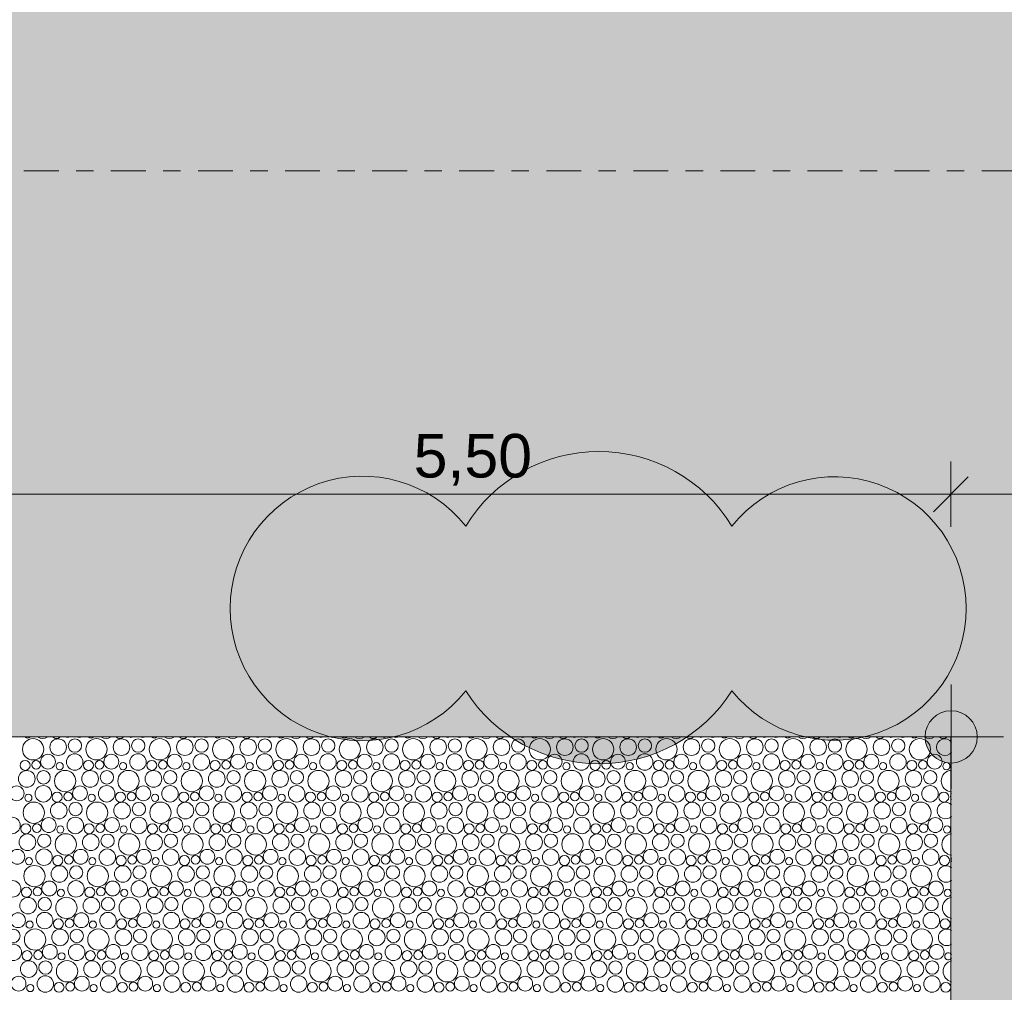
# Model space of a CAD drawing. Header units: metres. Extents: x -167 to 338, y -186 to 508.
# Tile 207 of 256: x 89.82 to 95.47, y 44.28 to 49.87. Entities that reach past the tile are written whole.
import ezdxf

# ---------------------------------------------------------------- set-up
doc = ezdxf.new("R2010")
doc.units = ezdxf.units.M
doc.header["$MEASUREMENT"] = 0
doc.linetypes.add('Raster', pattern=[0.4, 0.2, -0.1, 0, -0.1])
doc.linetypes.add('Öffnungslinie Tür Fenster', pattern=[0.23, 0.15, -0.08])
for name, color, linetype in [('60 Gelände 2D Übersicht', 7, 'Continuous'), ('60 Grenzen', 7, 'Continuous'), ('60 Stellplätze', 7, 'Continuous'), ('94 Genehmigungsplanung Bemaßung', 7, 'Continuous')]:
    doc.layers.add(name, color=color, linetype=linetype)
doc.styles.add('ERSTELLTER_STIL_1', font='arial.ttf')
doc.dimstyles.new('ERSTELLTER_STIL__1', dxfattribs={"dimtxt": 0.25, "dimasz": 0.19, "dimexe": 0.18, "dimexo": 0.1, "dimgap": 0, "dimtad": 1, "dimtih": 1, "dimtoh": 1, "dimzin": 0, "dimdsep": 46, "dimtxsty": 'ERSTELLTER_STIL_1', "dimblk": 'ARROWHEAD_6', "dimblk1": 'ARROWHEAD_6', "dimblk2": 'ARROWHEAD_6', "dimcen": 0.09, "dimclrd": 7, "dimclre": 7, "dimclrt": 7, "dimazin": 0, "dimtfac": 1, "dimtdec": 4, "dimtmove": 0, "dimatfit": 3, "dimfxl": 1, "dimtolj": 1, "dimtzin": 0, "dimarcsym": 0})

# ---------------------------------------------------------------- blocks, each defined once
blk = doc.blocks.new('*X44', base_point=(27236.1321, 33357.279))
at = {"layer": '60 Gelände 2D Übersicht', "color": 9, "linetype": 'Continuous', "lineweight": 18}
for centre, radius in [((89.8948, 45.6776), 0.0612), ((90.0384, 45.69), 0.0477), ((90.1344, 45.6989), 0.0384), ((90.2586, 45.6776), 0.0612), ((90.4021, 45.69), 0.0477), ((90.4982, 45.6989), 0.0384), ((90.6223, 45.6776), 0.0612), ((90.7658, 45.69), 0.0477), ((90.8619, 45.6989), 0.0384), ((90.986, 45.6776), 0.0612), ((91.1295, 45.69), 0.0477), ((91.2256, 45.6989), 0.0384), ((91.3497, 45.6776), 0.0612), ((91.4932, 45.69), 0.0477), ((91.5893, 45.6989), 0.0384), ((91.7134, 45.6776), 0.0612), ((91.8569, 45.69), 0.0477), ((91.953, 45.6989), 0.0384), ((92.0771, 45.6776), 0.0612), ((92.2207, 45.69), 0.0477), ((92.3167, 45.6989), 0.0384), ((92.4408, 45.6776), 0.0612), ((92.5844, 45.69), 0.0477), ((92.6804, 45.6989), 0.0384), ((92.8045, 45.6776), 0.0612), ((92.9481, 45.69), 0.0477), ((93.0441, 45.6989), 0.0384), ((93.1682, 45.6776), 0.0612), ((93.3118, 45.69), 0.0477), ((93.4078, 45.6989), 0.0384), ((93.5319, 45.6776), 0.0612), ((93.6755, 45.69), 0.0477), ((93.7715, 45.6989), 0.0384), ((93.8956, 45.6776), 0.0612), ((94.0392, 45.69), 0.0477), ((94.1352, 45.6989), 0.0384), ((94.2593, 45.6776), 0.0612), ((94.4029, 45.69), 0.0477), ((94.4989, 45.6989), 0.0384), ((94.623, 45.6776), 0.0612), ((94.7666, 45.69), 0.0477), ((94.8626, 45.6989), 0.0384), ((94.9868, 45.6776), 0.0612), ((89.9799, 45.6067), 0.0426), ((90.1334, 45.6045), 0.0473), ((90.3437, 45.6067), 0.0426), ((90.4971, 45.6045), 0.0473), ((90.7074, 45.6067), 0.0426), ((90.8608, 45.6045), 0.0473), ((91.0711, 45.6067), 0.0426), ((91.2245, 45.6045), 0.0473), ((91.4348, 45.6067), 0.0426), ((91.5883, 45.6045), 0.0473), ((91.7985, 45.6067), 0.0426), ((91.952, 45.6045), 0.0473), ((92.1622, 45.6067), 0.0426), ((92.3157, 45.6045), 0.0473), ((92.5259, 45.6067), 0.0426), ((92.6794, 45.6045), 0.0473), ((92.8896, 45.6067), 0.0426), ((93.0431, 45.6045), 0.0473), ((93.2533, 45.6067), 0.0426), ((93.4068, 45.6045), 0.0473), ((93.617, 45.6067), 0.0426), ((93.7705, 45.6045), 0.0473), ((93.9807, 45.6067), 0.0426), ((94.1342, 45.6045), 0.0473), ((94.3444, 45.6067), 0.0426), ((94.4979, 45.6045), 0.0473), ((94.7081, 45.6067), 0.0426), ((94.8616, 45.6045), 0.0473), ((95.0719, 45.6067), 0.0426), ((89.8487, 45.5854), 0.0286), ((89.9126, 45.5889), 0.0251), ((90.0473, 45.5812), 0.0207), ((90.2125, 45.5854), 0.0286), ((90.2763, 45.5889), 0.0251), ((90.411, 45.5812), 0.0207), ((90.5762, 45.5854), 0.0286), ((90.64, 45.5889), 0.0251), ((90.7747, 45.5812), 0.0207), ((90.9399, 45.5854), 0.0286), ((91.0037, 45.5889), 0.0251), ((91.1384, 45.5812), 0.0207), ((91.3036, 45.5854), 0.0286), ((91.3674, 45.5889), 0.0251), ((91.5022, 45.5812), 0.0207), ((91.6673, 45.5854), 0.0286), ((91.7311, 45.5889), 0.0251), ((91.8659, 45.5812), 0.0207), ((92.031, 45.5854), 0.0286), ((92.0948, 45.5889), 0.0251), ((92.2296, 45.5812), 0.0207), ((92.3947, 45.5854), 0.0286), ((92.4585, 45.5889), 0.0251), ((92.5933, 45.5812), 0.0207), ((92.7584, 45.5854), 0.0286), ((92.8222, 45.5889), 0.0251), ((92.957, 45.5812), 0.0207), ((93.1221, 45.5854), 0.0286), ((93.1859, 45.5889), 0.0251), ((93.3207, 45.5812), 0.0207), ((93.4858, 45.5854), 0.0286), ((93.5497, 45.5889), 0.0251), ((93.6844, 45.5812), 0.0207), ((93.8495, 45.5854), 0.0286), ((93.9134, 45.5889), 0.0251), ((94.0481, 45.5812), 0.0207), ((94.2132, 45.5854), 0.0286), ((94.2771, 45.5889), 0.0251), ((94.4118, 45.5812), 0.0207), ((94.5769, 45.5854), 0.0286), ((94.6408, 45.5889), 0.0251), ((94.7755, 45.5812), 0.0207), ((94.9407, 45.5854), 0.0286), ((95.0045, 45.5889), 0.0251), ((95.1392, 45.5812), 0.0207), ((89.8584, 45.508), 0.0477), ((89.9544, 45.5169), 0.0384), ((90.0786, 45.4956), 0.0612), ((90.2221, 45.508), 0.0477), ((90.3182, 45.5169), 0.0384), ((90.4423, 45.4956), 0.0612), ((90.5858, 45.508), 0.0477), ((90.6819, 45.5169), 0.0384), ((90.806, 45.4956), 0.0612), ((90.9495, 45.508), 0.0477), ((91.0456, 45.5169), 0.0384), ((91.1697, 45.4956), 0.0612), ((91.3132, 45.508), 0.0477), ((91.4093, 45.5169), 0.0384), ((91.5334, 45.4956), 0.0612), ((91.6769, 45.508), 0.0477), ((91.773, 45.5169), 0.0384), ((91.8971, 45.4956), 0.0612), ((92.0407, 45.508), 0.0477), ((92.1367, 45.5169), 0.0384), ((92.2608, 45.4956), 0.0612), ((92.4044, 45.508), 0.0477), ((92.5004, 45.5169), 0.0384), ((92.6245, 45.4956), 0.0612), ((92.7681, 45.508), 0.0477), ((92.8641, 45.5169), 0.0384), ((92.9882, 45.4956), 0.0612), ((93.1318, 45.508), 0.0477), ((93.2278, 45.5169), 0.0384), ((93.3519, 45.4956), 0.0612), ((93.4955, 45.508), 0.0477), ((93.5915, 45.5169), 0.0384), ((93.7156, 45.4956), 0.0612), ((93.8592, 45.508), 0.0477), ((93.9552, 45.5169), 0.0384), ((94.0793, 45.4956), 0.0612), ((94.2229, 45.508), 0.0477), ((94.3189, 45.5169), 0.0384), ((94.443, 45.4956), 0.0612), ((94.5866, 45.508), 0.0477), ((94.6826, 45.5169), 0.0384), ((94.8068, 45.4956), 0.0612), ((94.9503, 45.508), 0.0477), ((95.0464, 45.5169), 0.0384), ((89.7999, 45.4247), 0.0426), ((89.9534, 45.4225), 0.0473), ((90.1637, 45.4247), 0.0426), ((90.3171, 45.4225), 0.0473), ((90.5274, 45.4247), 0.0426), ((90.6808, 45.4225), 0.0473), ((90.8911, 45.4247), 0.0426), ((91.0445, 45.4225), 0.0473), ((91.2548, 45.4247), 0.0426), ((91.4083, 45.4225), 0.0473), ((91.6185, 45.4247), 0.0426), ((91.772, 45.4225), 0.0473), ((91.9822, 45.4247), 0.0426), ((92.1357, 45.4225), 0.0473), ((92.3459, 45.4247), 0.0426), ((92.4994, 45.4225), 0.0473), ((92.7096, 45.4247), 0.0426), ((92.8631, 45.4225), 0.0473), ((93.0733, 45.4247), 0.0426), ((93.2268, 45.4225), 0.0473), ((93.437, 45.4247), 0.0426), ((93.5905, 45.4225), 0.0473), ((93.8007, 45.4247), 0.0426), ((93.9542, 45.4225), 0.0473), ((94.1644, 45.4247), 0.0426), ((94.3179, 45.4225), 0.0473), ((94.5281, 45.4247), 0.0426), ((94.6816, 45.4225), 0.0473), ((94.8919, 45.4247), 0.0426), ((95.0453, 45.4225), 0.0473), ((89.8673, 45.3992), 0.0207), ((90.0325, 45.4034), 0.0286), ((90.0963, 45.4069), 0.0251), ((90.231, 45.3992), 0.0207), ((90.3962, 45.4034), 0.0286), ((90.46, 45.4069), 0.0251), ((90.5947, 45.3992), 0.0207), ((90.7599, 45.4034), 0.0286), ((90.8237, 45.4069), 0.0251), ((90.9584, 45.3992), 0.0207), ((91.1236, 45.4034), 0.0286), ((91.1874, 45.4069), 0.0251), ((91.3222, 45.3992), 0.0207), ((91.4873, 45.4034), 0.0286), ((91.5511, 45.4069), 0.0251), ((91.6859, 45.3992), 0.0207), ((91.851, 45.4034), 0.0286), ((91.9148, 45.4069), 0.0251), ((92.0496, 45.3992), 0.0207), ((92.2147, 45.4034), 0.0286), ((92.2785, 45.4069), 0.0251), ((92.4133, 45.3992), 0.0207), ((92.5784, 45.4034), 0.0286), ((92.6422, 45.4069), 0.0251), ((92.777, 45.3992), 0.0207), ((92.9421, 45.4034), 0.0286), ((93.0059, 45.4069), 0.0251), ((93.1407, 45.3992), 0.0207), ((93.3058, 45.4034), 0.0286), ((93.3697, 45.4069), 0.0251), ((93.5044, 45.3992), 0.0207), ((93.6695, 45.4034), 0.0286), ((93.7334, 45.4069), 0.0251), ((93.8681, 45.3992), 0.0207), ((94.0332, 45.4034), 0.0286), ((94.0971, 45.4069), 0.0251), ((94.2318, 45.3992), 0.0207), ((94.3969, 45.4034), 0.0286), ((94.4608, 45.4069), 0.0251), ((94.5955, 45.3992), 0.0207), ((94.7607, 45.4034), 0.0286), ((94.8245, 45.4069), 0.0251), ((94.9592, 45.3992), 0.0207), ((95.1244, 45.4034), 0.0286), ((89.8986, 45.3136), 0.0612), ((90.0421, 45.326), 0.0477), ((90.1382, 45.3349), 0.0384), ((90.2623, 45.3136), 0.0612), ((90.4058, 45.326), 0.0477), ((90.5019, 45.3349), 0.0384), ((90.626, 45.3136), 0.0612), ((90.7695, 45.326), 0.0477), ((90.8656, 45.3349), 0.0384), ((90.9897, 45.3136), 0.0612), ((91.1332, 45.326), 0.0477), ((91.2293, 45.3349), 0.0384), ((91.3534, 45.3136), 0.0612), ((91.4969, 45.326), 0.0477), ((91.593, 45.3349), 0.0384), ((91.7171, 45.3136), 0.0612), ((91.8607, 45.326), 0.0477), ((91.9567, 45.3349), 0.0384), ((92.0808, 45.3136), 0.0612), ((92.2244, 45.326), 0.0477), ((92.3204, 45.3349), 0.0384), ((92.4445, 45.3136), 0.0612), ((92.5881, 45.326), 0.0477), ((92.6841, 45.3349), 0.0384), ((92.8082, 45.3136), 0.0612), ((92.9518, 45.326), 0.0477), ((93.0478, 45.3349), 0.0384), ((93.1719, 45.3136), 0.0612), ((93.3155, 45.326), 0.0477), ((93.4115, 45.3349), 0.0384), ((93.5356, 45.3136), 0.0612), ((93.6792, 45.326), 0.0477), ((93.7752, 45.3349), 0.0384), ((93.8993, 45.3136), 0.0612), ((94.0429, 45.326), 0.0477), ((94.1389, 45.3349), 0.0384), ((94.263, 45.3136), 0.0612), ((94.4066, 45.326), 0.0477), ((94.5026, 45.3349), 0.0384), ((94.6268, 45.3136), 0.0612), ((94.7703, 45.326), 0.0477), ((94.8664, 45.3349), 0.0384), ((94.9905, 45.3136), 0.0612), ((89.7734, 45.2405), 0.0473), ((89.8525, 45.2214), 0.0286), ((89.9163, 45.2249), 0.0251), ((89.9837, 45.2427), 0.0426), ((90.051, 45.2172), 0.0207), ((90.1371, 45.2405), 0.0473), ((90.2162, 45.2214), 0.0286), ((90.28, 45.2249), 0.0251), ((90.3474, 45.2427), 0.0426), ((90.4147, 45.2172), 0.0207), ((90.5008, 45.2405), 0.0473), ((90.5799, 45.2214), 0.0286), ((90.6437, 45.2249), 0.0251), ((90.7111, 45.2427), 0.0426), ((90.7784, 45.2172), 0.0207), ((90.8645, 45.2405), 0.0473), ((90.9436, 45.2214), 0.0286), ((91.0074, 45.2249), 0.0251), ((91.0748, 45.2427), 0.0426), ((91.1422, 45.2172), 0.0207), ((91.2283, 45.2405), 0.0473), ((91.3073, 45.2214), 0.0286), ((91.3711, 45.2249), 0.0251), ((91.4385, 45.2427), 0.0426), ((91.5059, 45.2172), 0.0207), ((91.592, 45.2405), 0.0473), ((91.671, 45.2214), 0.0286), ((91.7348, 45.2249), 0.0251), ((91.8022, 45.2427), 0.0426), ((91.8696, 45.2172), 0.0207), ((91.9557, 45.2405), 0.0473), ((92.0347, 45.2214), 0.0286), ((92.0985, 45.2249), 0.0251), ((92.1659, 45.2427), 0.0426), ((92.2333, 45.2172), 0.0207), ((92.3194, 45.2405), 0.0473), ((92.3984, 45.2214), 0.0286), ((92.4622, 45.2249), 0.0251), ((92.5296, 45.2427), 0.0426), ((92.597, 45.2172), 0.0207), ((92.6831, 45.2405), 0.0473), ((92.7621, 45.2214), 0.0286), ((92.8259, 45.2249), 0.0251), ((92.8933, 45.2427), 0.0426), ((92.9607, 45.2172), 0.0207), ((93.0468, 45.2405), 0.0473), ((93.1258, 45.2214), 0.0286), ((93.1897, 45.2249), 0.0251), ((93.257, 45.2427), 0.0426), ((93.3244, 45.2172), 0.0207), ((93.4105, 45.2405), 0.0473), ((93.4895, 45.2214), 0.0286), ((93.5534, 45.2249), 0.0251), ((93.6207, 45.2427), 0.0426), ((93.6881, 45.2172), 0.0207), ((93.7742, 45.2405), 0.0473), ((93.8532, 45.2214), 0.0286), ((93.9171, 45.2249), 0.0251), ((93.9844, 45.2427), 0.0426), ((94.0518, 45.2172), 0.0207), ((94.1379, 45.2405), 0.0473), ((94.2169, 45.2214), 0.0286), ((94.2808, 45.2249), 0.0251), ((94.3481, 45.2427), 0.0426), ((94.4155, 45.2172), 0.0207), ((94.5016, 45.2405), 0.0473), ((94.5807, 45.2214), 0.0286), ((94.6445, 45.2249), 0.0251), ((94.7119, 45.2427), 0.0426), ((94.7792, 45.2172), 0.0207), ((94.8653, 45.2405), 0.0473), ((94.9444, 45.2214), 0.0286), ((95.0082, 45.2249), 0.0251), ((95.0756, 45.2427), 0.0426), ((95.1429, 45.2172), 0.0207), ((89.8621, 45.144), 0.0477), ((89.9582, 45.1529), 0.0384), ((90.0823, 45.1316), 0.0612), ((90.2258, 45.144), 0.0477), ((90.3219, 45.1529), 0.0384), ((90.446, 45.1316), 0.0612), ((90.5895, 45.144), 0.0477), ((90.6856, 45.1529), 0.0384), ((90.8097, 45.1316), 0.0612), ((90.9532, 45.144), 0.0477), ((91.0493, 45.1529), 0.0384), ((91.1734, 45.1316), 0.0612), ((91.3169, 45.144), 0.0477), ((91.413, 45.1529), 0.0384), ((91.5371, 45.1316), 0.0612), ((91.6807, 45.144), 0.0477), ((91.7767, 45.1529), 0.0384), ((91.9008, 45.1316), 0.0612), ((92.0444, 45.144), 0.0477), ((92.1404, 45.1529), 0.0384), ((92.2645, 45.1316), 0.0612), ((92.4081, 45.144), 0.0477), ((92.5041, 45.1529), 0.0384), ((92.6282, 45.1316), 0.0612), ((92.7718, 45.144), 0.0477), ((92.8678, 45.1529), 0.0384), ((92.9919, 45.1316), 0.0612), ((93.1355, 45.144), 0.0477), ((93.2315, 45.1529), 0.0384), ((93.3556, 45.1316), 0.0612), ((93.4992, 45.144), 0.0477), ((93.5952, 45.1529), 0.0384), ((93.7193, 45.1316), 0.0612), ((93.8629, 45.144), 0.0477), ((93.9589, 45.1529), 0.0384), ((94.083, 45.1316), 0.0612), ((94.2266, 45.144), 0.0477), ((94.3226, 45.1529), 0.0384), ((94.4468, 45.1316), 0.0612), ((94.5903, 45.144), 0.0477), ((94.6864, 45.1529), 0.0384), ((94.8105, 45.1316), 0.0612), ((94.954, 45.144), 0.0477), ((95.0501, 45.1529), 0.0384), ((89.8037, 45.0607), 0.0426), ((89.9571, 45.0585), 0.0473), ((90.0362, 45.0394), 0.0286), ((90.1, 45.0429), 0.0251), ((90.1674, 45.0607), 0.0426), ((90.3208, 45.0585), 0.0473), ((90.3999, 45.0394), 0.0286), ((90.4637, 45.0429), 0.0251), ((90.5311, 45.0607), 0.0426), ((90.6845, 45.0585), 0.0473), ((90.7636, 45.0394), 0.0286), ((90.8274, 45.0429), 0.0251), ((90.8948, 45.0607), 0.0426), ((91.0483, 45.0585), 0.0473), ((91.1273, 45.0394), 0.0286), ((91.1911, 45.0429), 0.0251), ((91.2585, 45.0607), 0.0426), ((91.412, 45.0585), 0.0473), ((91.491, 45.0394), 0.0286), ((91.5548, 45.0429), 0.0251), ((91.6222, 45.0607), 0.0426), ((91.7757, 45.0585), 0.0473), ((91.8547, 45.0394), 0.0286), ((91.9185, 45.0429), 0.0251), ((91.9859, 45.0607), 0.0426), ((92.1394, 45.0585), 0.0473), ((92.2184, 45.0394), 0.0286), ((92.2822, 45.0429), 0.0251), ((92.3496, 45.0607), 0.0426), ((92.5031, 45.0585), 0.0473), ((92.5821, 45.0394), 0.0286), ((92.6459, 45.0429), 0.0251), ((92.7133, 45.0607), 0.0426), ((92.8668, 45.0585), 0.0473), ((92.9458, 45.0394), 0.0286), ((93.0097, 45.0429), 0.0251), ((93.077, 45.0607), 0.0426), ((93.2305, 45.0585), 0.0473), ((93.3095, 45.0394), 0.0286), ((93.3734, 45.0429), 0.0251), ((93.4407, 45.0607), 0.0426), ((93.5942, 45.0585), 0.0473), ((93.6732, 45.0394), 0.0286), ((93.7371, 45.0429), 0.0251), ((93.8044, 45.0607), 0.0426), ((93.9579, 45.0585), 0.0473), ((94.0369, 45.0394), 0.0286), ((94.1008, 45.0429), 0.0251), ((94.1681, 45.0607), 0.0426), ((94.3216, 45.0585), 0.0473), ((94.4007, 45.0394), 0.0286), ((94.4645, 45.0429), 0.0251), ((94.5319, 45.0607), 0.0426), ((94.6853, 45.0585), 0.0473), ((94.7644, 45.0394), 0.0286), ((94.8282, 45.0429), 0.0251), ((94.8956, 45.0607), 0.0426), ((95.049, 45.0585), 0.0473), ((95.1281, 45.0394), 0.0286), ((89.9023, 44.9496), 0.0612), ((89.871, 45.0352), 0.0207), ((90.0458, 44.962), 0.0477), ((90.1419, 44.9709), 0.0384), ((90.266, 44.9496), 0.0612), ((90.2347, 45.0352), 0.0207), ((90.4095, 44.962), 0.0477), ((90.5056, 44.9709), 0.0384), ((90.6297, 44.9496), 0.0612), ((90.5984, 45.0352), 0.0207), ((90.7732, 44.962), 0.0477), ((90.8693, 44.9709), 0.0384), ((90.9934, 44.9496), 0.0612), ((90.9622, 45.0352), 0.0207), ((91.1369, 44.962), 0.0477), ((91.233, 44.9709), 0.0384), ((91.3571, 44.9496), 0.0612), ((91.3259, 45.0352), 0.0207), ((91.5007, 44.962), 0.0477), ((91.5967, 44.9709), 0.0384), ((91.7208, 44.9496), 0.0612), ((91.6896, 45.0352), 0.0207), ((91.8644, 44.962), 0.0477), ((91.9604, 44.9709), 0.0384), ((92.0845, 44.9496), 0.0612), ((92.0533, 45.0352), 0.0207), ((92.2281, 44.962), 0.0477), ((92.3241, 44.9709), 0.0384), ((92.4482, 44.9496), 0.0612), ((92.417, 45.0352), 0.0207), ((92.5918, 44.962), 0.0477), ((92.6878, 44.9709), 0.0384), ((92.8119, 44.9496), 0.0612), ((92.7807, 45.0352), 0.0207), ((92.9555, 44.962), 0.0477), ((93.0515, 44.9709), 0.0384), ((93.1756, 44.9496), 0.0612), ((93.1444, 45.0352), 0.0207), ((93.3192, 44.962), 0.0477), ((93.4152, 44.9709), 0.0384), ((93.5393, 44.9496), 0.0612), ((93.5081, 45.0352), 0.0207), ((93.6829, 44.962), 0.0477), ((93.7789, 44.9709), 0.0384), ((93.903, 44.9496), 0.0612), ((93.8718, 45.0352), 0.0207), ((94.0466, 44.962), 0.0477), ((94.1426, 44.9709), 0.0384), ((94.2668, 44.9496), 0.0612), ((94.2355, 45.0352), 0.0207), ((94.4103, 44.962), 0.0477), ((94.5064, 44.9709), 0.0384), ((94.6305, 44.9496), 0.0612), ((94.5992, 45.0352), 0.0207), ((94.774, 44.962), 0.0477), ((94.8701, 44.9709), 0.0384), ((94.9942, 44.9496), 0.0612), ((94.9629, 45.0352), 0.0207), ((89.7771, 44.8765), 0.0473), ((89.9874, 44.8787), 0.0426), ((90.1408, 44.8765), 0.0473), ((90.3511, 44.8787), 0.0426), ((90.5045, 44.8765), 0.0473), ((90.7148, 44.8787), 0.0426), ((90.8683, 44.8765), 0.0473), ((91.0785, 44.8787), 0.0426), ((91.232, 44.8765), 0.0473), ((91.4422, 44.8787), 0.0426), ((91.5957, 44.8765), 0.0473), ((91.8059, 44.8787), 0.0426), ((91.9594, 44.8765), 0.0473), ((92.1696, 44.8787), 0.0426), ((92.3231, 44.8765), 0.0473), ((92.5333, 44.8787), 0.0426), ((92.6868, 44.8765), 0.0473), ((92.897, 44.8787), 0.0426), ((93.0505, 44.8765), 0.0473), ((93.2607, 44.8787), 0.0426), ((93.4142, 44.8765), 0.0473), ((93.6244, 44.8787), 0.0426), ((93.7779, 44.8765), 0.0473), ((93.9881, 44.8787), 0.0426), ((94.1416, 44.8765), 0.0473), ((94.3519, 44.8787), 0.0426), ((94.5053, 44.8765), 0.0473), ((94.7156, 44.8787), 0.0426), ((94.869, 44.8765), 0.0473), ((95.0793, 44.8787), 0.0426), ((89.8562, 44.8574), 0.0286), ((89.92, 44.8609), 0.0251), ((90.0547, 44.8533), 0.0207), ((90.2199, 44.8574), 0.0286), ((90.2837, 44.8609), 0.0251), ((90.4184, 44.8533), 0.0207), ((90.5836, 44.8574), 0.0286), ((90.6474, 44.8609), 0.0251), ((90.7822, 44.8533), 0.0207), ((90.9473, 44.8574), 0.0286), ((91.0111, 44.8609), 0.0251), ((91.1459, 44.8533), 0.0207), ((91.311, 44.8574), 0.0286), ((91.3748, 44.8609), 0.0251), ((91.5096, 44.8533), 0.0207), ((91.6747, 44.8574), 0.0286), ((91.7385, 44.8609), 0.0251), ((91.8733, 44.8533), 0.0207), ((92.0384, 44.8574), 0.0286), ((92.1022, 44.8609), 0.0251), ((92.237, 44.8533), 0.0207), ((92.4021, 44.8574), 0.0286), ((92.4659, 44.8609), 0.0251), ((92.6007, 44.8533), 0.0207), ((92.7658, 44.8574), 0.0286), ((92.8297, 44.8609), 0.0251), ((92.9644, 44.8533), 0.0207), ((93.1295, 44.8574), 0.0286), ((93.1934, 44.8609), 0.0251), ((93.3281, 44.8533), 0.0207), ((93.4932, 44.8574), 0.0286), ((93.5571, 44.8609), 0.0251), ((93.6918, 44.8533), 0.0207), ((93.8569, 44.8574), 0.0286), ((93.9208, 44.8609), 0.0251), ((94.0555, 44.8533), 0.0207), ((94.2207, 44.8574), 0.0286), ((94.2845, 44.8609), 0.0251), ((94.4192, 44.8533), 0.0207), ((94.5844, 44.8574), 0.0286), ((94.6482, 44.8609), 0.0251), ((94.7829, 44.8533), 0.0207), ((94.9481, 44.8574), 0.0286), ((95.0119, 44.8609), 0.0251), ((95.1466, 44.8533), 0.0207), ((89.8658, 44.7801), 0.0477), ((89.9619, 44.7889), 0.0384), ((90.086, 44.7676), 0.0612), ((90.2295, 44.7801), 0.0477), ((90.3256, 44.7889), 0.0384), ((90.4497, 44.7676), 0.0612), ((90.5932, 44.7801), 0.0477), ((90.6893, 44.7889), 0.0384), ((90.8134, 44.7676), 0.0612), ((90.9569, 44.7801), 0.0477), ((91.053, 44.7889), 0.0384), ((91.1771, 44.7676), 0.0612), ((91.3207, 44.7801), 0.0477), ((91.4167, 44.7889), 0.0384), ((91.5408, 44.7676), 0.0612), ((91.6844, 44.7801), 0.0477), ((91.7804, 44.7889), 0.0384), ((91.9045, 44.7676), 0.0612), ((92.0481, 44.7801), 0.0477), ((92.1441, 44.7889), 0.0384), ((92.2682, 44.7676), 0.0612), ((92.4118, 44.7801), 0.0477), ((92.5078, 44.7889), 0.0384), ((92.6319, 44.7676), 0.0612), ((92.7755, 44.7801), 0.0477), ((92.8715, 44.7889), 0.0384), ((92.9956, 44.7676), 0.0612), ((93.1392, 44.7801), 0.0477), ((93.2352, 44.7889), 0.0384), ((93.3593, 44.7676), 0.0612), ((93.5029, 44.7801), 0.0477), ((93.5989, 44.7889), 0.0384), ((93.723, 44.7676), 0.0612), ((93.8666, 44.7801), 0.0477), ((93.9626, 44.7889), 0.0384), ((94.0868, 44.7676), 0.0612), ((94.2303, 44.7801), 0.0477), ((94.3264, 44.7889), 0.0384), ((94.4505, 44.7676), 0.0612), ((94.594, 44.7801), 0.0477), ((94.6901, 44.7889), 0.0384), ((94.8142, 44.7676), 0.0612), ((94.9577, 44.7801), 0.0477), ((95.0538, 44.7889), 0.0384), ((89.8074, 44.6967), 0.0426), ((89.9608, 44.6945), 0.0473), ((90.1711, 44.6967), 0.0426), ((90.3245, 44.6945), 0.0473), ((90.5348, 44.6967), 0.0426), ((90.6883, 44.6945), 0.0473), ((90.8985, 44.6967), 0.0426), ((91.052, 44.6945), 0.0473), ((91.2622, 44.6967), 0.0426), ((91.4157, 44.6945), 0.0473), ((91.6259, 44.6967), 0.0426), ((91.7794, 44.6945), 0.0473), ((91.9896, 44.6967), 0.0426), ((92.1431, 44.6945), 0.0473), ((92.3533, 44.6967), 0.0426), ((92.5068, 44.6945), 0.0473), ((92.717, 44.6967), 0.0426), ((92.8705, 44.6945), 0.0473), ((93.0807, 44.6967), 0.0426), ((93.2342, 44.6945), 0.0473), ((93.4444, 44.6967), 0.0426), ((93.5979, 44.6945), 0.0473), ((93.8081, 44.6967), 0.0426), ((93.9616, 44.6945), 0.0473), ((94.1719, 44.6967), 0.0426), ((94.3253, 44.6945), 0.0473), ((94.5356, 44.6967), 0.0426), ((94.689, 44.6945), 0.0473), ((94.8993, 44.6967), 0.0426), ((95.0527, 44.6945), 0.0473), ((89.8747, 44.6713), 0.0207), ((90.0399, 44.6754), 0.0286), ((90.1037, 44.6789), 0.0251), ((90.2384, 44.6713), 0.0207), ((90.4036, 44.6754), 0.0286), ((90.4674, 44.6789), 0.0251), ((90.6022, 44.6713), 0.0207), ((90.7673, 44.6754), 0.0286), ((90.8311, 44.6789), 0.0251), ((90.9659, 44.6713), 0.0207), ((91.131, 44.6754), 0.0286), ((91.1948, 44.6789), 0.0251), ((91.3296, 44.6713), 0.0207), ((91.4947, 44.6754), 0.0286), ((91.5585, 44.6789), 0.0251), ((91.6933, 44.6713), 0.0207), ((91.8584, 44.6754), 0.0286), ((91.9222, 44.6789), 0.0251), ((92.057, 44.6713), 0.0207), ((92.2221, 44.6754), 0.0286), ((92.2859, 44.6789), 0.0251), ((92.4207, 44.6713), 0.0207), ((92.5858, 44.6754), 0.0286), ((92.6497, 44.6789), 0.0251), ((92.7844, 44.6713), 0.0207), ((92.9495, 44.6754), 0.0286), ((93.0134, 44.6789), 0.0251), ((93.1481, 44.6713), 0.0207), ((93.3132, 44.6754), 0.0286), ((93.3771, 44.6789), 0.0251), ((93.5118, 44.6713), 0.0207), ((93.6769, 44.6754), 0.0286), ((93.7408, 44.6789), 0.0251), ((93.8755, 44.6713), 0.0207), ((94.0407, 44.6754), 0.0286), ((94.1045, 44.6789), 0.0251), ((94.2392, 44.6713), 0.0207), ((94.4044, 44.6754), 0.0286), ((94.4682, 44.6789), 0.0251), ((94.6029, 44.6713), 0.0207), ((94.7681, 44.6754), 0.0286), ((94.8319, 44.6789), 0.0251), ((94.9666, 44.6713), 0.0207), ((95.1318, 44.6754), 0.0286), ((89.7819, 44.6069), 0.0384), ((89.906, 44.5856), 0.0612), ((90.0495, 44.5981), 0.0477), ((90.1456, 44.6069), 0.0384), ((90.2697, 44.5856), 0.0612), ((90.4132, 44.5981), 0.0477), ((90.5093, 44.6069), 0.0384), ((90.6334, 44.5856), 0.0612), ((90.7769, 44.5981), 0.0477), ((90.873, 44.6069), 0.0384), ((90.9971, 44.5856), 0.0612), ((91.1407, 44.5981), 0.0477), ((91.2367, 44.6069), 0.0384), ((91.3608, 44.5856), 0.0612), ((91.5044, 44.5981), 0.0477), ((91.6004, 44.6069), 0.0384), ((91.7245, 44.5856), 0.0612), ((91.8681, 44.5981), 0.0477), ((91.9641, 44.6069), 0.0384), ((92.0882, 44.5856), 0.0612), ((92.2318, 44.5981), 0.0477), ((92.3278, 44.6069), 0.0384), ((92.4519, 44.5856), 0.0612), ((92.5955, 44.5981), 0.0477), ((92.6915, 44.6069), 0.0384), ((92.8156, 44.5856), 0.0612), ((92.9592, 44.5981), 0.0477), ((93.0552, 44.6069), 0.0384), ((93.1793, 44.5856), 0.0612), ((93.3229, 44.5981), 0.0477), ((93.4189, 44.6069), 0.0384), ((93.543, 44.5856), 0.0612), ((93.6866, 44.5981), 0.0477), ((93.7826, 44.6069), 0.0384), ((93.9068, 44.5856), 0.0612), ((94.0503, 44.5981), 0.0477), ((94.1464, 44.6069), 0.0384), ((94.2705, 44.5856), 0.0612), ((94.414, 44.5981), 0.0477), ((94.5101, 44.6069), 0.0384), ((94.6342, 44.5856), 0.0612), ((94.7777, 44.5981), 0.0477), ((94.8738, 44.6069), 0.0384), ((94.9979, 44.5856), 0.0612), ((89.7808, 44.5125), 0.0473), ((89.9911, 44.5147), 0.0426), ((90.1445, 44.5125), 0.0473), ((90.3548, 44.5147), 0.0426), ((90.5083, 44.5125), 0.0473), ((90.7185, 44.5147), 0.0426), ((90.872, 44.5125), 0.0473), ((91.0822, 44.5147), 0.0426), ((91.2357, 44.5125), 0.0473), ((91.4459, 44.5147), 0.0426), ((91.5994, 44.5125), 0.0473), ((91.8096, 44.5147), 0.0426), ((91.9631, 44.5125), 0.0473), ((92.1733, 44.5147), 0.0426), ((92.3268, 44.5125), 0.0473), ((92.537, 44.5147), 0.0426), ((92.6905, 44.5125), 0.0473), ((92.9007, 44.5147), 0.0426), ((93.0542, 44.5125), 0.0473), ((93.2644, 44.5147), 0.0426), ((93.4179, 44.5125), 0.0473), ((93.6281, 44.5147), 0.0426), ((93.7816, 44.5125), 0.0473), ((93.9919, 44.5147), 0.0426), ((94.1453, 44.5125), 0.0473), ((94.3556, 44.5147), 0.0426), ((94.509, 44.5125), 0.0473), ((94.7193, 44.5147), 0.0426), ((94.8727, 44.5125), 0.0473), ((95.083, 44.5147), 0.0426), ((89.8599, 44.4934), 0.0286), ((89.9237, 44.4969), 0.0251), ((90.0584, 44.4893), 0.0207), ((90.2236, 44.4934), 0.0286), ((90.2874, 44.4969), 0.0251), ((90.4222, 44.4893), 0.0207), ((90.5873, 44.4934), 0.0286), ((90.6511, 44.4969), 0.0251), ((90.7859, 44.4893), 0.0207), ((90.951, 44.4934), 0.0286), ((91.0148, 44.4969), 0.0251), ((91.1496, 44.4893), 0.0207), ((91.3147, 44.4934), 0.0286), ((91.3785, 44.4969), 0.0251), ((91.5133, 44.4893), 0.0207), ((91.6784, 44.4934), 0.0286), ((91.7422, 44.4969), 0.0251), ((91.877, 44.4893), 0.0207), ((92.0421, 44.4934), 0.0286), ((92.1059, 44.4969), 0.0251), ((92.2407, 44.4893), 0.0207), ((92.4058, 44.4934), 0.0286), ((92.4697, 44.4969), 0.0251), ((92.6044, 44.4893), 0.0207), ((92.7695, 44.4934), 0.0286), ((92.8334, 44.4969), 0.0251), ((92.9681, 44.4893), 0.0207), ((93.1332, 44.4934), 0.0286), ((93.1971, 44.4969), 0.0251), ((93.3318, 44.4893), 0.0207), ((93.4969, 44.4934), 0.0286), ((93.5608, 44.4969), 0.0251), ((93.6955, 44.4893), 0.0207), ((93.8607, 44.4934), 0.0286), ((93.9245, 44.4969), 0.0251), ((94.0592, 44.4893), 0.0207), ((94.2244, 44.4934), 0.0286), ((94.2882, 44.4969), 0.0251), ((94.4229, 44.4893), 0.0207), ((94.5881, 44.4934), 0.0286), ((94.6519, 44.4969), 0.0251), ((94.7866, 44.4893), 0.0207), ((94.9518, 44.4934), 0.0286), ((95.0156, 44.4969), 0.0251), ((89.8695, 44.4161), 0.0477), ((89.9656, 44.4249), 0.0384), ((90.0897, 44.4036), 0.0612), ((90.2332, 44.4161), 0.0477), ((90.3293, 44.4249), 0.0384), ((90.4534, 44.4036), 0.0612), ((90.5969, 44.4161), 0.0477), ((90.693, 44.4249), 0.0384), ((90.8171, 44.4036), 0.0612), ((90.9607, 44.4161), 0.0477), ((91.0567, 44.4249), 0.0384), ((91.1808, 44.4036), 0.0612), ((91.3244, 44.4161), 0.0477), ((91.4204, 44.4249), 0.0384), ((91.5445, 44.4036), 0.0612), ((91.6881, 44.4161), 0.0477), ((91.7841, 44.4249), 0.0384), ((91.9082, 44.4036), 0.0612), ((92.0518, 44.4161), 0.0477), ((92.1478, 44.4249), 0.0384), ((92.2719, 44.4036), 0.0612), ((92.4155, 44.4161), 0.0477), ((92.5115, 44.4249), 0.0384), ((92.6356, 44.4036), 0.0612), ((92.7792, 44.4161), 0.0477), ((92.8752, 44.4249), 0.0384), ((92.9993, 44.4036), 0.0612), ((93.1429, 44.4161), 0.0477), ((93.2389, 44.4249), 0.0384), ((93.363, 44.4036), 0.0612), ((93.5066, 44.4161), 0.0477), ((93.6026, 44.4249), 0.0384), ((93.7268, 44.4036), 0.0612), ((93.8703, 44.4161), 0.0477), ((93.9664, 44.4249), 0.0384), ((94.0905, 44.4036), 0.0612), ((94.234, 44.4161), 0.0477), ((94.3301, 44.4249), 0.0384), ((94.4542, 44.4036), 0.0612), ((94.5977, 44.4161), 0.0477), ((94.6938, 44.4249), 0.0384), ((94.8179, 44.4036), 0.0612), ((94.9614, 44.4161), 0.0477), ((95.0575, 44.4249), 0.0384), ((89.8111, 44.3327), 0.0426), ((89.9645, 44.3305), 0.0473), ((90.0436, 44.3114), 0.0286), ((90.1074, 44.315), 0.0251), ((90.1748, 44.3327), 0.0426), ((90.3283, 44.3305), 0.0473), ((90.4073, 44.3114), 0.0286), ((90.4711, 44.315), 0.0251), ((90.5385, 44.3327), 0.0426), ((90.692, 44.3305), 0.0473), ((90.771, 44.3114), 0.0286), ((90.8348, 44.315), 0.0251), ((90.9022, 44.3327), 0.0426), ((91.0557, 44.3305), 0.0473), ((91.1347, 44.3114), 0.0286), ((91.1985, 44.315), 0.0251), ((91.2659, 44.3327), 0.0426), ((91.4194, 44.3305), 0.0473), ((91.4984, 44.3114), 0.0286), ((91.5622, 44.315), 0.0251), ((91.6296, 44.3327), 0.0426), ((91.7831, 44.3305), 0.0473), ((91.8621, 44.3114), 0.0286), ((91.9259, 44.315), 0.0251), ((91.9933, 44.3327), 0.0426), ((92.1468, 44.3305), 0.0473), ((92.2258, 44.3114), 0.0286), ((92.2897, 44.315), 0.0251), ((92.357, 44.3327), 0.0426), ((92.5105, 44.3305), 0.0473), ((92.5895, 44.3114), 0.0286), ((92.6534, 44.315), 0.0251), ((92.7207, 44.3327), 0.0426), ((92.8742, 44.3305), 0.0473), ((92.9532, 44.3114), 0.0286), ((93.0171, 44.315), 0.0251), ((93.0844, 44.3327), 0.0426), ((93.2379, 44.3305), 0.0473), ((93.3169, 44.3114), 0.0286), ((93.3808, 44.315), 0.0251), ((93.4481, 44.3327), 0.0426), ((93.6016, 44.3305), 0.0473), ((93.6807, 44.3114), 0.0286), ((93.7445, 44.315), 0.0251), ((93.8119, 44.3327), 0.0426), ((93.9653, 44.3305), 0.0473), ((94.0444, 44.3114), 0.0286), ((94.1082, 44.315), 0.0251), ((94.1756, 44.3327), 0.0426), ((94.329, 44.3305), 0.0473), ((94.4081, 44.3114), 0.0286), ((94.4719, 44.315), 0.0251), ((94.5393, 44.3327), 0.0426), ((94.6927, 44.3305), 0.0473), ((94.7718, 44.3114), 0.0286), ((94.8356, 44.315), 0.0251), ((94.903, 44.3327), 0.0426), ((95.0565, 44.3305), 0.0473), ((95.1355, 44.3114), 0.0286), ((89.8784, 44.3073), 0.0207), ((90.2422, 44.3073), 0.0207), ((90.6059, 44.3073), 0.0207), ((90.9696, 44.3073), 0.0207), ((91.3333, 44.3073), 0.0207), ((91.697, 44.3073), 0.0207), ((92.0607, 44.3073), 0.0207), ((92.4244, 44.3073), 0.0207), ((92.7881, 44.3073), 0.0207), ((93.1518, 44.3073), 0.0207), ((93.5155, 44.3073), 0.0207), ((93.8792, 44.3073), 0.0207), ((94.2429, 44.3073), 0.0207), ((94.6066, 44.3073), 0.0207), ((94.9704, 44.3073), 0.0207)]:
    blk.add_circle(centre, radius, dxfattribs=at)
for centre, radius, start, end in [((89.8636, 45.7632), 0.0207, 223.2911, 316.7089), ((89.9497, 45.7865), 0.0473, 232.2987, 307.7013), ((90.0287, 45.7674), 0.0286, 219.8614, 320.1386), ((90.0926, 45.7709), 0.0251, 240.715, 299.285), ((90.1599, 45.7887), 0.0426, 248.5307, 291.4693), ((90.2273, 45.7632), 0.0207, 223.2911, 316.7089), ((90.3134, 45.7865), 0.0473, 232.2987, 307.7013), ((90.3925, 45.7674), 0.0286, 219.8614, 320.1386), ((90.4563, 45.7709), 0.0251, 240.715, 299.285), ((90.5237, 45.7887), 0.0426, 248.5307, 291.4693), ((90.591, 45.7632), 0.0207, 223.2911, 316.7089), ((90.6771, 45.7865), 0.0473, 232.2987, 307.7013), ((90.7562, 45.7674), 0.0286, 219.8614, 320.1386), ((90.82, 45.7709), 0.0251, 240.715, 299.285), ((90.8874, 45.7887), 0.0426, 248.5307, 291.4693), ((90.9547, 45.7632), 0.0207, 223.2911, 316.7089), ((91.0408, 45.7865), 0.0473, 232.2987, 307.7013), ((91.1199, 45.7674), 0.0286, 219.8614, 320.1386), ((91.1837, 45.7709), 0.0251, 240.715, 299.285), ((91.2511, 45.7887), 0.0426, 248.5307, 291.4693), ((91.3184, 45.7632), 0.0207, 223.2911, 316.7089), ((91.4045, 45.7865), 0.0473, 232.2987, 307.7013), ((91.4836, 45.7674), 0.0286, 219.8614, 320.1386), ((91.5474, 45.7709), 0.0251, 240.715, 299.285), ((91.6148, 45.7887), 0.0426, 248.5307, 291.4693), ((91.6822, 45.7632), 0.0207, 223.2911, 316.7089), ((91.7683, 45.7865), 0.0473, 232.2987, 307.7013), ((91.8473, 45.7674), 0.0286, 219.8614, 320.1386), ((91.9111, 45.7709), 0.0251, 240.715, 299.285), ((91.9785, 45.7887), 0.0426, 248.5307, 291.4693), ((92.0459, 45.7632), 0.0207, 223.2911, 316.7089), ((92.132, 45.7865), 0.0473, 232.2987, 307.7013), ((92.211, 45.7674), 0.0286, 219.8614, 320.1386), ((92.2748, 45.7709), 0.0251, 240.715, 299.285), ((92.3422, 45.7887), 0.0426, 248.5307, 291.4693), ((92.4096, 45.7632), 0.0207, 223.2911, 316.7089), ((92.4957, 45.7865), 0.0473, 232.2987, 307.7013), ((92.5747, 45.7674), 0.0286, 219.8614, 320.1386), ((92.6385, 45.7709), 0.0251, 240.715, 299.285), ((92.7059, 45.7887), 0.0426, 248.5307, 291.4693), ((92.7733, 45.7632), 0.0207, 223.2911, 316.7089), ((92.8594, 45.7865), 0.0473, 232.2987, 307.7013), ((92.9384, 45.7674), 0.0286, 219.8614, 320.1386), ((93.0022, 45.7709), 0.0251, 240.715, 299.285), ((93.0696, 45.7887), 0.0426, 248.5307, 291.4693), ((93.137, 45.7632), 0.0207, 223.2911, 316.7089), ((93.2231, 45.7865), 0.0473, 232.2987, 307.7013), ((93.3021, 45.7674), 0.0286, 219.8614, 320.1386), ((93.3659, 45.7709), 0.0251, 240.715, 299.285), ((93.4333, 45.7887), 0.0426, 248.5307, 291.4693), ((93.5007, 45.7632), 0.0207, 223.2911, 316.7089), ((93.5868, 45.7865), 0.0473, 232.2987, 307.7013), ((93.6658, 45.7674), 0.0286, 219.8614, 320.1386), ((93.7297, 45.7709), 0.0251, 240.715, 299.285), ((93.797, 45.7887), 0.0426, 248.5307, 291.4693), ((93.8644, 45.7632), 0.0207, 223.2911, 316.7089), ((93.9505, 45.7865), 0.0473, 232.2987, 307.7013), ((94.0295, 45.7674), 0.0286, 219.8614, 320.1386), ((94.0934, 45.7709), 0.0251, 240.715, 299.285), ((94.1607, 45.7887), 0.0426, 248.5307, 291.4693), ((94.2281, 45.7632), 0.0207, 223.2911, 316.7089), ((94.3142, 45.7865), 0.0473, 232.2987, 307.7013), ((94.3932, 45.7674), 0.0286, 219.8614, 320.1386), ((94.4571, 45.7709), 0.0251, 240.715, 299.285), ((94.5244, 45.7887), 0.0426, 248.5307, 291.4693), ((94.5918, 45.7632), 0.0207, 223.2911, 316.7089), ((94.6779, 45.7865), 0.0473, 232.2987, 307.7013), ((94.7569, 45.7674), 0.0286, 219.8614, 320.1386), ((94.8208, 45.7709), 0.0251, 240.715, 299.285), ((94.8881, 45.7887), 0.0426, 248.5307, 291.4693), ((94.9555, 45.7632), 0.0207, 223.2911, 316.7089), ((95.0416, 45.7865), 0.0473, 232.2987, 307.7013), ((95.1207, 45.7674), 0.0286, 219.8614, 320.1386), ((95.1303, 45.69), 0.0477, 35.0918, 324.9082), ((95.1705, 45.4956), 0.0612, 91.0374, 268.9626), ((95.1882, 45.4069), 0.0251, 138.7036, 221.2964), ((95.134, 45.326), 0.0477, 42.2248, 317.7752), ((95.1742, 45.1316), 0.0612, 94.5123, 265.4877), ((95.1377, 44.962), 0.0477, 48.4865, 311.5135), ((95.1919, 45.0429), 0.0251, 154.0497, 205.9503), ((95.1779, 44.7676), 0.0612, 98.0041, 261.9959), ((95.1414, 44.5981), 0.0477, 54.1915, 305.8085), ((95.1504, 44.4893), 0.0207, 23.229, 336.771), ((95.1816, 44.4036), 0.0612, 101.526, 258.474)]:
    blk.add_arc(centre, radius, start, end, dxfattribs=at)
blk = doc.blocks.new('*D453', base_point=(27236.1321, 33357.279))
at = {"layer": '94 Genehmigungsplanung Bemaßung', "color": 7, "linetype": 'Continuous', "lineweight": 13}
for p, q in [((89.6628, 46.9539), (89.6628, 47.3289)), ((95.1646, 46.9539), (95.1646, 47.3289)), ((89.7628, 47.2414), (89.5628, 47.0414)), ((95.2646, 47.2414), (95.0646, 47.0414)), ((89.6628, 47.1414), (95.1646, 47.1414))]:
    blk.add_line(p, q, dxfattribs=at)
at = {"layer": '94 Genehmigungsplanung Bemaßung', "color": 7, "lineweight": 13, "insert": (92.0801, 47.1914), "char_height": 0.25, "attachment_point": 7, "style": 'ERSTELLTER_STIL_1'}
blk.add_mtext('\\A1;{\\pql;\\fArial|b0|i0|c0|p0;\\W1.000000;5,50}', dxfattribs=at)
blk = doc.blocks.new('ARROWHEAD_6')
at = {"color": 0, "linetype": 'Continuous', "lineweight": 0}
for p, q in [((-0.5, -0.5), (0.5, 0.5)), ((0, 0), (-1, 0))]:
    blk.add_line(p, q, dxfattribs=at)
blk = doc.blocks.new('*D454', base_point=(27236.1321, 33357.279))
at = {"layer": '94 Genehmigungsplanung Bemaßung', "color": 7, "linetype": 'Continuous', "lineweight": 13}
for p, q in [((95.1646, 46.9539), (95.1646, 47.3289)), ((101.6632, 46.9539), (101.6632, 47.3289)), ((95.2646, 47.2414), (95.0646, 47.0414)), ((101.5632, 47.0414), (101.7632, 47.2414)), ((95.1646, 47.1414), (101.6632, 47.1414)), ((101.6632, 47.1414), (101.8132, 47.1414))]:
    blk.add_line(p, q, dxfattribs=at)
at = {"layer": '94 Genehmigungsplanung Bemaßung', "color": 7, "lineweight": 13, "insert": (98.0803, 47.1914), "char_height": 0.25, "attachment_point": 7, "style": 'ERSTELLTER_STIL_1'}
blk.add_mtext('\\A1;{\\pql;\\fArial|b0|i0|c0|p0;\\W1.000000;6,50}', dxfattribs=at)
blk = doc.blocks.new('Standard-Rastermarker_151')
at = {"layer": '60 Grenzen', "color": 7, "linetype": 'Raster', "lineweight": 13}
blk.add_line((1, 0), (204.9035, 0), dxfattribs=at)

msp = doc.modelspace()

# ---------------------------------------------------------------- hatches: boundary and pattern name
at = {"layer": '60 Gelände 2D Übersicht', "linetype": 'Continuous', "lineweight": 18, "true_color": 0x6d7e00}
msp.add_hatch(color=66, dxfattribs=at).paths.add_polyline_path([(2.009, 59.5109), (17.3411, 43.9997), (58.1625, 43.9997), (58.1625, 45.7491), (101.6703, 45.7491), (121.7062, 59.5109)])
at = {"layer": '60 Gelände 2D Übersicht', "linetype": 'Continuous', "lineweight": 0, "true_color": 0xe0f2cc}
msp.add_hatch(color=254, dxfattribs=at).paths.add_polyline_path([(92.3792, 46.9594, -0.560067), (93.9074, 46.9594, -2.844228), (93.9074, 46.0131, -0.547905), (92.3792, 46.0131, -2.85936)])
at = {"layer": '60 Gelände 2D Übersicht', "linetype": 'Continuous', "lineweight": 18}
h = msp.add_hatch(dxfattribs=at)
h.set_pattern_fill('Mörtel_0001', color=8, style=0, pattern_type=2)
h.set_pattern_definition([(45, (27236.1321, 33357.62905), (-0.11136931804, 0.11136931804), [0, -0.105, 0, -0.1575]), (110, (27236.4821, 33357.62905), (0.1480015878, 0.0538681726), [0, -0.077, 0, -0.133])])
h.paths.add_polyline_path([(58.1615, 45.7496), (66.6638, 45.7501), (66.663, 37.5001), (77.6619, 37.5142), (77.6627, 45.7491), (84.1676, 45.7491), (84.1668, 37.4991), (95.1657, 37.4991), (95.1665, 45.7491), (101.6703, 45.7491), (101.6703, 14.5263), (95.1658, 14.3351), (95.1689, 36.0142), (84.17, 36.0153), (84.1681, 14.0509), (77.6707, 13.994), (77.6638, 36.0132), (66.6649, 35.9991), (66.6638, 13.8829), (59.5867, 13.8829), (59.5867, 23.1797), (59.5867, 37.3459), (58.1625, 37.3459), (58.1625, 28.2047)])
at = {"layer": '94 Genehmigungsplanung Bemaßung', "linetype": 'Continuous', "lineweight": 13}
for points in [[(95.1665, 45.7491), (95.3165, 45.7491), (95.3051, 45.8065), (95.2725, 45.8551), (95.2239, 45.8876), (95.1665, 45.8991)], [(95.1665, 45.7491), (95.0165, 45.7491), (95.0279, 45.6917), (95.0604, 45.643), (95.1091, 45.6105), (95.1665, 45.5991)]]:
    msp.add_hatch(color=7, dxfattribs=at).paths.add_polyline_path(points)

# ---------------------------------------------------------------- linework, layer by layer
at = {"layer": '60 Gelände 2D Übersicht', "color": 7, "linetype": 'Continuous', "lineweight": 13, "flags": 128}
msp.add_lwpolyline([(92.3792, 46.9594, -0.560067), (93.9074, 46.9594, -2.844228), (93.9074, 46.0131, -0.547905), (92.3792, 46.0131, -2.85936)], format="xyb", close=True, dxfattribs=at)
at = {"layer": '60 Stellplätze', "color": 7, "linetype": 'Continuous', "lineweight": 13}
for p in [(84.1637, 45.7491), (95.1654, 37.4991)]:
    msp.add_line(p, (95.1646, 45.7491), dxfattribs=at)
at = {"layer": '94 Genehmigungsplanung Bemaßung', "color": 7, "linetype": 'Continuous', "lineweight": 13}
for p, q in [((95.1665, 45.4491), (95.1665, 46.0491)), ((94.8665, 45.7491), (95.4665, 45.7491))]:
    msp.add_line(p, q, dxfattribs=at)
msp.add_circle((95.1665, 45.7491), 0.15, dxfattribs=at)

# ---------------------------------------------------------------- block references
at = {"layer": '60 Gelände 2D Übersicht', "color": 9, "linetype": 'Öffnungslinie Tür Fenster', "lineweight": 18}
msp.add_blockref('*X44', (27236.1321, 33357.279), dxfattribs=at)
at = {"layer": '60 Grenzen', "color": 7, "linetype": 'Continuous', "lineweight": 18}
msp.add_blockref('Standard-Rastermarker_151', (2.3419, 48.9991), dxfattribs=at)

# ---------------------------------------------------------------- dimensions: what is measured, and where the dimension line sits
at = {"layer": '94 Genehmigungsplanung Bemaßung', "color": 7, "linetype": 'Continuous', "lineweight": 13}
for base, p1, p2, picture, middle in [((95.1646, 47.1414), (89.6628, 45.7485), (95.1646, 45.7491), '*D453', (92.4037, 47.3164)), ((101.6632, 47.1414), (95.1646, 45.7491), (101.6632, 45.7491), '*D454', (98.4039, 47.3164))]:
    dim = msp.add_linear_dim(base=base, p1=p1, p2=p2, dimstyle='ERSTELLTER_STIL__1', dxfattribs=at)
    dim.commit()
    dim.dimension.update_dxf_attribs({"geometry": picture, "text_midpoint": middle, "dimtype": 160})

doc.saveas('drawing.dxf')
